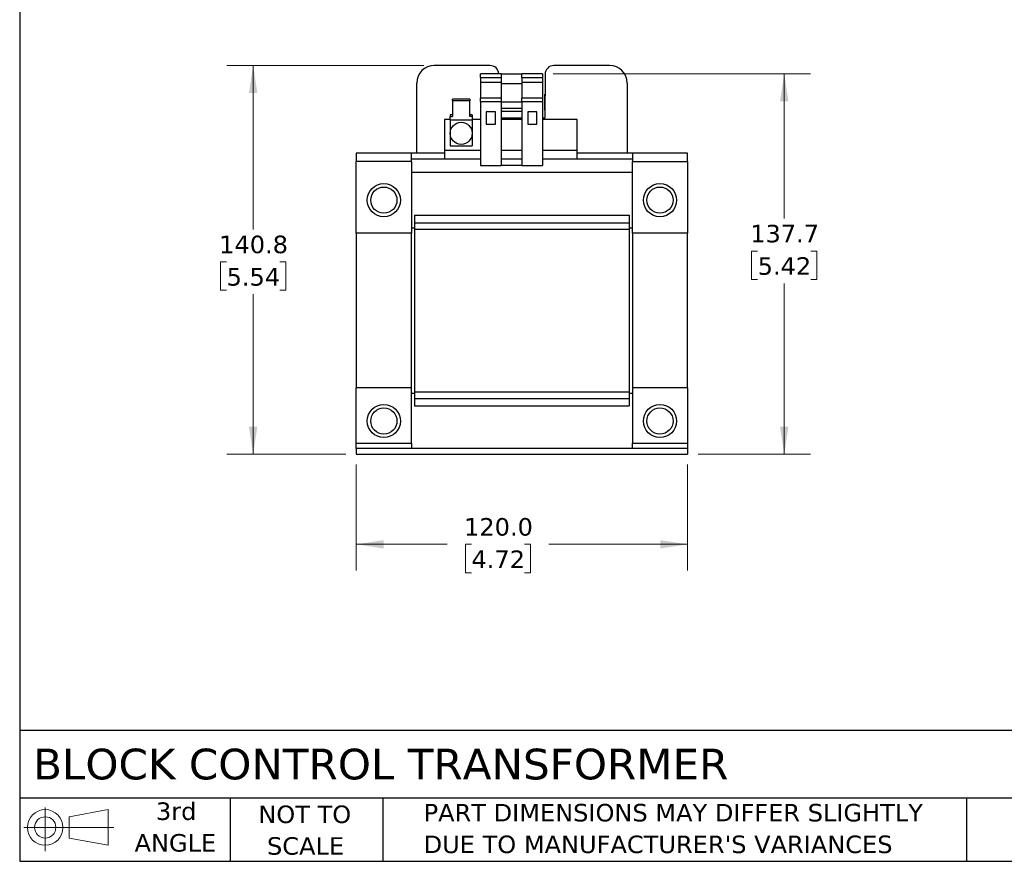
# Model space of a CAD drawing. Header units: millimetres. Extents: x 19 to 819, y 19 to 629.
# Tile 1 of 17: x 19 to 376, y 19 to 324. Entities that reach past the tile are written whole.
import ezdxf

# ---------------------------------------------------------------- set-up
doc = ezdxf.new("R2010")
doc.units = ezdxf.units.MM
doc.header["$LTSCALE"] = 3
doc.linetypes.add('SLD-Solid', pattern=[0])
doc.layers.add('TEXT', color=140, linetype='SLD-Solid', lineweight=25)
doc.styles.add('SLDTEXTSTYLE0', font='VERDANA.TTF')
doc.dimstyles.new('SLDDIMSTYLE0', dxfattribs={"dimtxt": 6.474023, "dimasz": 9.906, "dimexe": 0, "dimexo": 0.0625, "dimgap": 1.618506, "dimtad": 0, "dimtih": 1, "dimtoh": 1, "dimrnd": 1e-09, "dimzin": 4, "dimdsep": 46, "dimtxsty": 'SLDTEXTSTYLE0', "dimsah": 1, "dimcen": 0.09, "dimadec": 0, "dimazin": 1, "dimtfac": 1, "dimtofl": 0, "dimtmove": 0, "dimatfit": 3, "dimfxl": 0, "dimfrac": 2, "dimtolj": 1, "dimtzin": 12, "dimarcsym": 0})
doc.dimstyles.new('SLDDIMSTYLE1', dxfattribs={"dimtxt": 6.474023, "dimasz": 9.906, "dimexe": 0, "dimexo": 0.0625, "dimgap": 1.618506, "dimtad": 0, "dimtih": 1, "dimtoh": 1, "dimrnd": 1e-09, "dimzin": 12, "dimdsep": 46, "dimtxsty": 'SLDTEXTSTYLE0', "dimsah": 1, "dimcen": 0.09, "dimadec": 0, "dimazin": 3, "dimtfac": 1, "dimtofl": 0, "dimtmove": 0, "dimatfit": 3, "dimfxl": 0, "dimfrac": 2, "dimtolj": 1, "dimtzin": 12, "dimarcsym": 0})

# ---------------------------------------------------------------- blocks, each defined once
blk = doc.blocks.new('Block11')
at = {"color": 7, "linetype": 'SLD-Solid', "lineweight": 18}
for p, q in [((7.77, 15.93), (7.77, 0)), ((16.44, 12.5), (30.53, 15.1)), ((30.53, 15.1), (30.53, 2.19)), ((16.44, 4.79), (16.44, 12.5)), ((0, 8.65), (32.62, 8.65)), ((16.44, 4.79), (30.53, 2.19))]:
    blk.add_line(p, q, dxfattribs=at)
for radius in [6.45, 3.86]:
    blk.add_circle((7.77, 8.65), radius, dxfattribs=at)
blk = doc.blocks.new('Block12')
at = {"color": 7, "linetype": 'Continuous'}
blk.add_blockref('Block11', (0, 0), dxfattribs=at)
blk = doc.blocks.new('_D')
at = {"color": 7, "linetype": 'SLD-Solid', "lineweight": 0}
for p, q in [((140.96, 162.7), (140.96, 124.32)), ((260.96, 162.7), (260.96, 124.32)), ((140.96, 133.85), (173.92, 133.85)), ((182.69, 133.85), (180.52, 133.85)), ((180.52, 133.85), (180.52, 123.56)), ((201.93, 133.85), (204.1, 133.85)), ((204.1, 133.85), (204.1, 123.56)), ((260.96, 133.85), (210.7, 133.85)), ((180.52, 123.56), (182.69, 123.56)), ((204.1, 123.56), (201.93, 123.56))]:
    blk.add_line(p, q, dxfattribs=at)
at = {"color": 7, "linetype": 'SLD-Solid', "lineweight": 18}
for points in [[(140.96, 133.85), (150.86, 132.32), (150.86, 135.37)], [(260.96, 133.85), (251.05, 135.37), (251.05, 132.32)]]:
    blk.add_solid(points, dxfattribs=at)
at = {"color": 7, "linetype": 'SLD-Solid', "lineweight": 18, "char_height": 6.35, "attachment_point": 1, "style": 'SLDTEXTSTYLE0'}
for s, insert in [('120.0', (180, 143.36)), ('4.72', (182.69, 131.62))]:
    blk.add_mtext(s, dxfattribs=dict(at, insert=insert))
blk = doc.blocks.new('_D_1')
at = {"color": 7, "linetype": 'SLD-Solid', "lineweight": 0}
for p, q in [((212.27, 304.21), (305.49, 304.21)), ((295.97, 304.21), (295.97, 251.79)), ((286.35, 240.05), (284.17, 240.05)), ((284.17, 240.05), (284.17, 229.76)), ((305.58, 240.05), (307.76, 240.05)), ((307.76, 240.05), (307.76, 229.76)), ((284.17, 229.76), (286.35, 229.76)), ((295.97, 166.51), (295.97, 228.31)), ((307.76, 229.76), (305.58, 229.76)), ((264.77, 166.51), (305.49, 166.51))]:
    blk.add_line(p, q, dxfattribs=at)
at = {"color": 7, "linetype": 'SLD-Solid', "lineweight": 18}
for points in [[(295.97, 304.21), (294.44, 294.3), (297.49, 294.3)], [(295.97, 166.51), (297.49, 176.41), (294.44, 176.41)]]:
    blk.add_solid(points, dxfattribs=at)
at = {"color": 7, "linetype": 'SLD-Solid', "lineweight": 18, "char_height": 6.35, "attachment_point": 1, "style": 'SLDTEXTSTYLE0'}
for s, insert in [('137.7', (283.65, 249.56)), ('5.42', (286.35, 237.83))]:
    blk.add_mtext(s, dxfattribs=dict(at, insert=insert))
blk = doc.blocks.new('_D_2')
at = {"color": 7, "linetype": 'SLD-Solid', "lineweight": 0}
for p, q in [((165.4, 307.26), (94.09, 307.26)), ((103.61, 307.26), (103.61, 247.87)), ((93.99, 236.13), (91.82, 236.13)), ((91.82, 236.13), (91.82, 225.84)), ((113.23, 236.13), (115.4, 236.13)), ((115.4, 236.13), (115.4, 225.84)), ((91.82, 225.84), (93.99, 225.84)), ((115.4, 225.84), (113.23, 225.84)), ((103.61, 166.51), (103.61, 224.39)), ((137.15, 166.51), (94.09, 166.51))]:
    blk.add_line(p, q, dxfattribs=at)
at = {"color": 7, "linetype": 'SLD-Solid', "lineweight": 18}
for points in [[(103.61, 307.26), (102.09, 297.35), (105.14, 297.35)], [(103.61, 166.51), (105.14, 176.41), (102.09, 176.41)]]:
    blk.add_solid(points, dxfattribs=at)
at = {"color": 7, "linetype": 'SLD-Solid', "lineweight": 18, "char_height": 6.35, "attachment_point": 1, "style": 'SLDTEXTSTYLE0'}
for s, insert in [('140.8', (91.3, 245.64)), ('5.54', (93.99, 233.9))]:
    blk.add_mtext(s, dxfattribs=dict(at, insert=insert))

msp = doc.modelspace()

# ---------------------------------------------------------------- linework, layer by layer
for p, q in [((189.39, 307.258), (169.209, 307.258)), ((232.709, 307.258), (212.528, 307.258)), ((193.459, 304.208), (185.959, 304.208)), ((185.959, 302.908), (185.959, 304.208)), ((193.459, 304.208), (193.459, 302.908)), ((193.459, 304.208), (200.959, 304.208)), ((208.459, 304.208), (200.959, 304.208)), ((200.959, 302.908), (200.959, 304.208)), ((208.459, 304.208), (208.459, 302.908)), ((209.353, 304.111), (209.214, 288.208)), ((162.859, 275.508), (162.859, 300.908)), ((185.959, 302.908), (193.459, 302.908)), ((185.959, 302.908), (185.959, 301.054)), ((193.459, 301.054), (185.959, 301.054)), ((185.959, 301.054), (185.959, 295.394)), ((193.459, 302.908), (193.459, 301.054)), ((193.459, 301.054), (193.459, 295.394)), ((193.459, 300.708), (200.959, 300.708)), ((200.959, 302.908), (208.459, 302.908)), ((200.959, 302.908), (200.959, 301.054)), ((208.459, 301.054), (200.959, 301.054)), ((200.959, 301.054), (200.959, 295.394)), ((208.459, 302.908), (208.459, 301.054)), ((208.459, 301.054), (208.459, 295.394)), ((239.059, 300.908), (239.059, 275.508)), ((175.809, 294.463), (175.809, 295.029)), ((182.109, 295.029), (175.809, 295.029)), ((175.809, 294.463), (175.809, 288.807)), ((182.109, 294.463), (175.809, 294.463)), ((182.109, 295.029), (182.109, 294.463)), ((182.109, 288.807), (182.109, 294.463)), ((185.959, 294.194), (185.959, 295.394)), ((193.459, 295.394), (185.959, 295.394)), ((185.959, 294.194), (193.459, 294.194)), ((185.959, 294.194), (185.959, 271.094)), ((193.459, 295.394), (193.459, 294.194)), ((193.459, 294.194), (193.459, 271.094)), ((193.459, 294.154), (200.959, 294.154)), ((208.459, 295.394), (200.959, 295.394)), ((200.959, 294.194), (200.959, 295.394)), ((200.959, 294.194), (208.459, 294.194)), ((200.959, 294.194), (200.959, 271.094)), ((208.459, 295.394), (208.459, 294.194)), ((208.459, 294.194), (208.459, 271.094)), ((174.959, 289.372), (174.959, 288.807)), ((175.809, 289.372), (174.959, 289.372)), ((182.959, 289.372), (182.109, 289.372)), ((182.959, 289.372), (182.959, 288.807)), ((191.359, 290.508), (188.059, 290.508)), ((188.059, 290.508), (188.059, 286.008)), ((191.359, 286.008), (191.359, 290.508)), ((200.959, 291.708), (193.459, 291.708)), ((193.459, 290.725), (200.959, 290.725)), ((206.359, 290.508), (203.059, 290.508)), ((203.059, 290.508), (203.059, 286.008)), ((206.359, 286.008), (206.359, 290.508)), ((172.959, 287.708), (172.959, 276.508)), ((174.959, 287.708), (172.959, 287.708)), ((174.959, 287.627), (174.959, 288.807)), ((174.959, 288.807), (175.809, 288.807)), ((174.959, 287.627), (182.959, 287.627)), ((174.959, 287.627), (174.959, 282.708)), ((182.959, 288.807), (182.109, 288.807)), ((182.959, 288.807), (182.959, 287.627)), ((185.959, 287.708), (182.959, 287.708)), ((182.959, 287.627), (182.959, 282.708)), ((188.059, 286.008), (191.359, 286.008)), ((200.959, 288.208), (193.459, 288.208)), ((200.959, 287.708), (193.459, 287.708)), ((203.059, 286.008), (206.359, 286.008)), ((209.214, 288.208), (208.459, 288.208)), ((220.959, 287.708), (208.459, 287.708)), ((220.959, 276.508), (220.959, 287.708)), ((174.959, 282.708), (174.959, 278.208)), ((182.959, 282.708), (182.959, 278.208)), ((174.959, 278.208), (182.959, 278.208)), ((140.959, 275.508), (140.959, 272.508)), ((160.959, 275.508), (140.959, 275.508)), ((160.959, 272.508), (160.959, 275.508)), ((172.959, 275.508), (160.959, 275.508)), ((185.959, 276.508), (172.959, 276.508)), ((172.959, 276.508), (172.959, 273.508)), ((200.959, 276.508), (193.459, 276.508)), ((220.959, 276.508), (208.459, 276.508)), ((220.959, 273.508), (220.959, 276.508)), ((240.959, 275.508), (220.959, 275.508)), ((240.959, 275.508), (240.959, 272.508)), ((260.959, 275.508), (240.959, 275.508)), ((260.959, 272.508), (260.959, 275.508)), ((160.959, 272.508), (140.959, 272.508)), ((140.959, 246.508), (140.959, 272.508)), ((160.959, 273.508), (172.959, 273.508)), ((160.959, 272.508), (160.959, 246.508)), ((172.959, 273.508), (185.959, 273.508)), ((185.959, 271.094), (193.459, 271.094)), ((193.459, 273.508), (200.959, 273.508)), ((200.959, 271.094), (193.459, 271.094)), ((200.959, 271.094), (208.459, 271.094)), ((208.459, 273.508), (220.959, 273.508)), ((220.959, 273.508), (240.959, 273.508)), ((240.959, 272.508), (260.959, 272.508)), ((240.959, 246.508), (240.959, 272.508)), ((260.959, 272.508), (260.959, 246.508)), ((240.959, 268.508), (160.959, 268.508)), ((162.109, 253.007), (239.809, 253.007)), ((162.109, 253.007), (162.109, 250.307)), ((162.109, 250.307), (239.809, 250.307)), ((162.109, 250.307), (162.109, 248.007)), ((239.809, 253.007), (239.809, 250.307)), ((239.809, 250.307), (239.809, 248.007)), ((160.959, 246.508), (140.959, 246.508)), ((140.959, 246.508), (140.959, 190.507)), ((160.959, 248.507), (162.109, 248.507)), ((160.959, 190.507), (160.959, 246.508)), ((162.109, 248.007), (162.109, 189.007)), ((162.109, 248.007), (239.809, 248.007)), ((239.809, 248.507), (240.959, 248.507)), ((239.809, 248.007), (239.809, 189.007)), ((260.959, 246.508), (240.959, 246.508)), ((240.959, 246.508), (240.959, 190.507)), ((260.959, 190.507), (260.959, 246.508)), ((160.959, 190.507), (140.959, 190.507)), ((140.959, 170.507), (140.959, 190.507)), ((160.959, 170.507), (160.959, 190.507)), ((260.959, 190.507), (240.959, 190.507)), ((240.959, 190.507), (240.959, 170.507)), ((260.959, 190.507), (260.959, 170.507)), ((162.109, 188.507), (160.959, 188.507)), ((239.809, 189.007), (162.109, 189.007)), ((162.109, 189.007), (162.109, 186.707)), ((162.109, 186.707), (239.809, 186.707)), ((162.109, 186.707), (162.109, 184.007)), ((239.809, 189.007), (239.809, 186.707)), ((240.959, 188.507), (239.809, 188.507)), ((239.809, 186.707), (239.809, 184.007)), ((162.109, 184.007), (239.809, 184.007)), ((140.959, 170.507), (160.959, 170.507)), ((140.959, 168.507), (140.959, 170.507)), ((140.959, 168.507), (140.959, 166.507)), ((260.959, 168.507), (140.959, 168.507)), ((160.959, 170.507), (160.959, 168.507)), ((240.959, 170.507), (260.959, 170.507)), ((240.959, 168.507), (240.959, 170.507)), ((260.959, 170.507), (260.959, 168.507)), ((260.959, 168.507), (260.959, 166.507)), ((140.959, 166.507), (260.959, 166.507))]:
    msp.add_line(p, q)
for centre, radius in [((178.959, 282.708), 4), ((150.959, 258.508), 6), ((250.959, 258.508), 6), ((150.959, 258.508), 4.75), ((250.959, 258.508), 4.75), ((150.959, 178.507), 6), ((150.959, 178.507), 4.75), ((250.959, 178.507), 6), ((250.959, 178.507), 4.75)]:
    msp.add_circle(centre, radius)
for centre, radius, start, end in [((169.209, 300.908), 6.35, 90, 180), ((189.39, 304.083), 3.175, 2.25632, 90), ((212.528, 304.083), 3.175, 90, 179.49989), ((232.709, 300.908), 6.35, 0, 90)]:
    msp.add_arc(centre, radius, start, end)
msp.add_open_spline([(209.239, 291.128), (209.24, 291.163), (209.24, 291.233), (209.241, 291.349), (209.242, 291.472), (209.243, 291.603), (209.245, 291.743), (209.246, 291.891), (209.249, 292.184), (209.253, 292.662), (209.259, 293.386), (209.266, 294.19), (209.272, 294.918), (209.278, 295.526), (209.282, 295.988), (209.286, 296.451), (209.288, 296.761), (209.29, 296.914)], degree=3, knots=[0, 0, 0, 0, 0.0349468, 0.0697671, 0.104504, 0.1392004, 0.1738997, 0.2086451, 0.2434798, 0.3700635, 0.4960623, 0.6235933, 0.7506562, 0.8141554, 0.8780999, 0.9395213, 1, 1, 1, 1])
msp.add_open_spline([(209.29, 296.914), (209.29, 296.915), (209.29, 296.916), (209.29, 296.917)], degree=3)
at = {"layer": 'TEXT'}
for p, q in [((19.05, 628.65), (19.05, 19.05)), ((819.15, 66.378), (19.05, 66.378)), ((819.15, 41.91), (19.05, 41.91)), ((95.25, 41.91), (95.25, 19.05)), ((150.635, 41.91), (150.635, 19.05)), ((361.939, 41.91), (361.939, 19.05)), ((19.05, 19.05), (819.15, 19.05))]:
    msp.add_line(p, q, dxfattribs=at)

# ---------------------------------------------------------------- block references
msp.add_blockref('Block12', (20.514, 22.662), dxfattribs=at)

# ---------------------------------------------------------------- texts
at = {"layer": 'TEXT', "style": 'SLDTEXTSTYLE0'}
for s, insert, char_height, attachment_point in [('BLOCK CONTROL TRANSFORMER', (23.897, 59.834), 11.1125, 1), ('3rd', (75.74, 40.381), 6.35, 2), ('NOT TO', (122.305, 39.258), 6.35, 2), ('PART DIMENSIONS MAY DIFFER SLIGHTLY ', (165.358, 39.842), 6.35, 1), ('ANGLE', (75.447, 28.915), 6.35, 2), ("DUE TO MANUFACTURER'S VARIANCES", (165.358, 28.376), 6.35, 1), ('SCALE', (122.594, 27.791), 6.35, 2)]:
    msp.add_mtext(s, dxfattribs=dict(at, insert=insert, char_height=char_height, attachment_point=attachment_point))

# ---------------------------------------------------------------- dimensions: what is measured, and where the dimension line sits
at = {"color": 7, "linetype": 'SLD-Solid', "lineweight": 18}
for base, p1, p2, picture, middle in [((103.612, 166.507), (169.209, 307.258), (140.959, 166.507), '_D_2', (103.612, 236.127)), ((295.965, 304.208), (260.959, 166.507), (208.459, 304.208), '_D_1', (295.965, 240.05))]:
    dim = msp.add_linear_dim(base=base, p1=p1, p2=p2, angle=90, dimstyle='SLDDIMSTYLE1', dxfattribs=at)
    dim.commit()
    dim.dimension.update_dxf_attribs({"geometry": picture, "text_midpoint": middle, "dimtype": 160})
dim = msp.add_linear_dim(base=(260.959, 133.846), p1=(140.959, 166.507), p2=(260.959, 166.507), dimstyle='SLDDIMSTYLE0', dxfattribs=at)
dim.commit()
dim.dimension.update_dxf_attribs({"geometry": '_D', "text_midpoint": (192.308, 133.846), "dimtype": 160})

doc.saveas('drawing.dxf')
